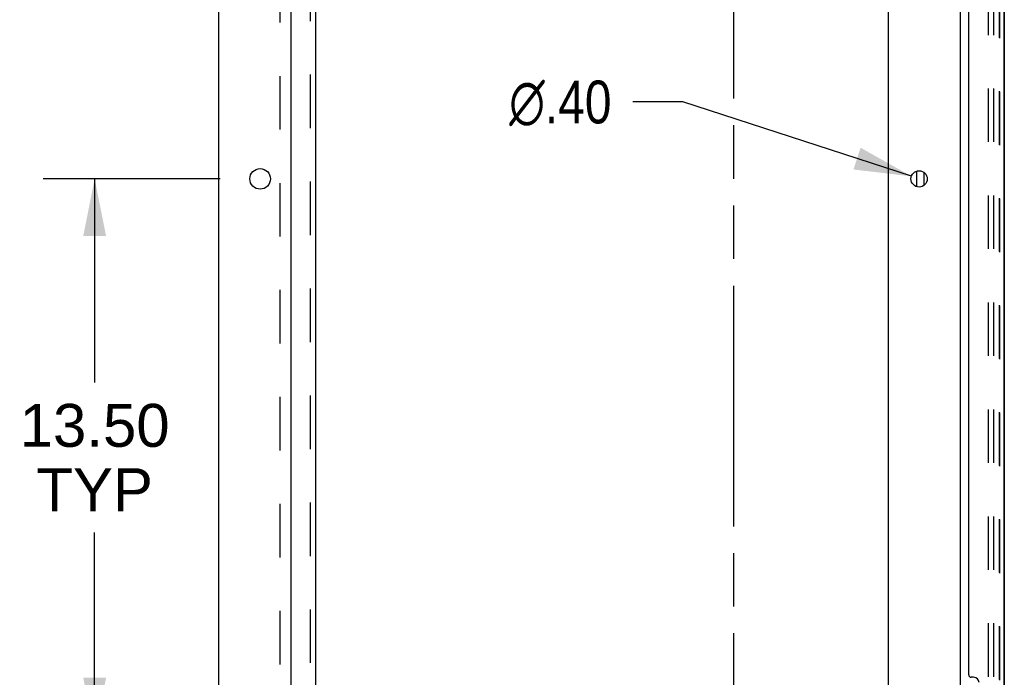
# Model space of a CAD drawing. Header units: inches. Extents: x 0 to 236, y 0 to 153.
# Tile 4 of 37: x 25 to 49, y 101 to 117. Entities that reach past the tile are written whole.
import ezdxf

# ---------------------------------------------------------------- set-up
doc = ezdxf.new("R2010")
doc.units = ezdxf.units.IN
doc.header["$LTSCALE"] = 12.986111
doc.header["$MEASUREMENT"] = 0
doc.linetypes.add('HIDDEN', pattern=[0.2, 0.1, -0.1])
doc.linetypes.add('PHANTOM', pattern=[0.8, 0.45, -0.05, 0.1, -0.05, 0.1, -0.05])
doc.layers.get('0').update_dxf_attribs({"linetype": 'CONTINUOUS'})
for name, color, linetype in [('DEFAULT_2', 8, 'HIDDEN'), ('DIMENSIONS', 7, 'CONTINUOUS'), ('DOOR_3_ASSEMBLY', 7, 'CONTINUOUS'), ('EXD_DOOR_ASSEMBLY', 7, 'CONTINUOUS'), ('MAIN_DOOR_ASSEMBLY', 7, 'CONTINUOUS'), ('SUBPANELS', 7, 'CONTINUOUS')]:
    doc.layers.add(name, color=color, linetype=linetype)
doc.styles.get("Standard").update_dxf_attribs({"font": 'arial.ttf'})
doc.styles.add('TEXTSTYLE_1', font='gdt', dxfattribs={"width": 0.8})
doc.dimstyles.new('DIMSTYLE_1', dxfattribs={"dimtxt": 1.041667, "dimasz": 1.388889, "dimexe": 0.09, "dimexo": 0.07, "dimgap": 0.0375, "dimtad": 0, "dimtih": 1, "dimtoh": 1, "dimzin": 4, "dimdsep": 46, "dimtxsty": 'Standard', "dimblk": '_FILLED', "dimblk1": '_FILLED', "dimblk2": '_FILLED', "dimcen": 0.09, "dimadec": 3, "dimazin": 1, "dimtfac": 1, "dimtdec": 3, "dimtofl": 0, "dimtmove": 0, "dimatfit": 3, "dimldrblk": '_FILLED', "dimfxl": 0, "dimtolj": 1, "dimtzin": 4, "dimarcsym": 0})
doc.dimstyles.new('DIMSTYLE_2', dxfattribs={"dimtxt": 1.041667, "dimasz": 1.388889, "dimexe": 0.09, "dimexo": 0.07, "dimgap": 0.09, "dimtad": 0, "dimtih": 1, "dimtoh": 1, "dimzin": 4, "dimdsep": 46, "dimtxsty": 'Standard', "dimblk": '_FILLED', "dimblk1": '_FILLED', "dimblk2": '_FILLED', "dimcen": 0.09, "dimadec": 3, "dimazin": 1, "dimtfac": 1, "dimtdec": 3, "dimtofl": 0, "dimtmove": 0, "dimatfit": 1, "dimldrblk": '_FILLED', "dimfxl": 0, "dimtolj": 1, "dimtzin": 4, "dimarcsym": 0})

# ---------------------------------------------------------------- blocks, each defined once
blk = doc.blocks.new('_FILLED')
at = {"color": 0, "linetype": 'ByBlock'}
blk.add_solid([(0, 0), (-1, 0.2), (-1, -0.2)], dxfattribs=at)
blk = doc.blocks.new('*D32')
at = {"layer": 'DIMENSIONS', "color": 2, "linetype": 'Continuous'}
for p, q in [((40.939, 115.415), (39.724, 115.415)), ((46.485, 113.609), (40.939, 115.415))]:
    blk.add_line(p, q, dxfattribs=at)
at = {"layer": 'DIMENSIONS', "color": 2, "linetype": 'Continuous', "xscale": 1.3888888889, "yscale": 1.3888888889, "zscale": 1.3888888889, "rotation": 341.9611678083}
blk.add_blockref('_FILLED', (46.485, 113.609), dxfattribs=at)
at = {"layer": 'DIMENSIONS', "color": 2, "linetype": 'Continuous', "insert": (39.203, 115.935), "char_height": 1.04167, "width": 3.41026, "attachment_point": 3, "line_spacing_factor": 0.9, "style": 'TEXTSTYLE_1'}
blk.add_mtext('{\\fgdt;n}\\fArial;.40', dxfattribs=at)
blk = doc.blocks.new('*D33')
at = {"layer": 'DIMENSIONS', "color": 2, "linetype": 'Continuous'}
for p, q in [((29.7, 113.547), (25.404, 113.547)), ((26.654, 113.547), (26.654, 108.603)), ((26.654, 100.047), (26.654, 104.958)), ((29.7, 100.047), (25.404, 100.047))]:
    blk.add_line(p, q, dxfattribs=at)
at = {"layer": 'DIMENSIONS', "color": 2, "linetype": 'Continuous', "xscale": 1.3888888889, "yscale": 1.3888888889, "zscale": 1.3888888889}
for p, rotation in [((26.654, 113.547), 90), ((26.654, 100.047), 270)]:
    blk.add_blockref('_FILLED', p, dxfattribs=dict(at, rotation=rotation))
at = {"layer": 'DIMENSIONS', "color": 2, "linetype": 'Continuous', "insert": (26.654, 108.083), "char_height": 1.0417, "width": 3.64002, "attachment_point": 2, "line_spacing_factor": 0.9}
blk.add_mtext('13.50\\PTYP', dxfattribs=at)

msp = doc.modelspace()

# ---------------------------------------------------------------- linework, layer by layer
at = {"color": 7, "linetype": 'PHANTOM'}
msp.add_line((42.172, 42.777), (42.172, 131.546), dxfattribs=at)
at = {"color": 7, "linetype": 'Continuous'}
for p, q in [((29.672, 45.172), (29.672, 128.922)), ((47.672, 125.766), (47.672, 52.329)), ((31.422, 47.172), (31.422, 125.547)), ((45.922, 125.547), (45.922, 47.172)), ((46.613, 113.359), (46.619, 113.738)), ((46.797, 113.395), (46.797, 113.7))]:
    msp.add_line(p, q, dxfattribs=at)
for centre, radius in [((30.672, 113.547), 0.25), ((46.672, 113.547), 0.198)]:
    msp.add_circle(centre, radius, dxfattribs=at)
at = {"layer": 'DEFAULT_2', "color": 8, "linetype": 'HIDDEN'}
for p, q in [((48.36, 52.11), (48.36, 125.985)), ((48.485, 52.11), (48.485, 125.985))]:
    msp.add_line(p, q, dxfattribs=at)
at = {"layer": 'DOOR_3_ASSEMBLY', "color": 8, "linetype": 'HIDDEN'}
msp.add_line((48.626, 52.044), (48.626, 126.051), dxfattribs=at)
at = {"layer": 'DOOR_3_ASSEMBLY', "color": 3, "linetype": 'Continuous'}
for p, q in [((48.73, 120.797), (48.73, 100.297)), ((47.876, 101.505), (47.876, 119.59)), ((47.996, 101.445), (47.936, 101.445))]:
    msp.add_line(p, q, dxfattribs=at)
for centre, radius, start, end in [((47.936, 101.505), 0.06, 180, 270), ((47.996, 101.315), 0.13, 0, 90)]:
    msp.add_arc(centre, radius, start, end, dxfattribs=at)
at = {"layer": 'EXD_DOOR_ASSEMBLY', "color": 3, "linetype": 'Continuous'}
msp.add_line((48.74, 120.797), (48.74, 100.297), dxfattribs=at)
at = {"layer": 'MAIN_DOOR_ASSEMBLY', "color": 8, "linetype": 'HIDDEN'}
msp.add_line((48.626, 126.051), (48.626, 52.044), dxfattribs=at)
at = {"layer": 'SUBPANELS', "color": 3, "linetype": 'Continuous'}
msp.add_line((32.022, 53.204), (32.022, 124.891), dxfattribs=at)
at = {"layer": 'SUBPANELS', "color": 8, "linetype": 'HIDDEN'}
for p, q in [((31.897, 55.043), (31.897, 123.051)), ((31.147, 118.641), (31.147, 59.454))]:
    msp.add_line(p, q, dxfattribs=at)

# ---------------------------------------------------------------- dimensions: what is measured, and where the dimension line sits
at = {"layer": 'DIMENSIONS', "color": 2, "linetype": 'Continuous'}
dim = msp.add_diameter_dim_2p(p1=(46.485, 113.609), p2=(46.86, 113.486), text='%%c<>', dimstyle='DIMSTYLE_2', override={"dimpost": '<>'}, dxfattribs=at)
dim.commit()
dim.dimension.update_dxf_attribs({"geometry": '*D32', "text_midpoint": (37.498, 115.415), "dimtype": 163})
dim = msp.add_linear_dim(base=(26.654, 100.047), p1=(29.77, 113.547), p2=(29.77, 100.047), angle=270, text='<>\\PTYP', dimstyle='DIMSTYLE_1', dxfattribs=at)
dim.commit()
dim.dimension.update_dxf_attribs({"geometry": '*D33', "text_midpoint": (26.654, 106.781), "dimtype": 160})

doc.saveas('drawing.dxf')
